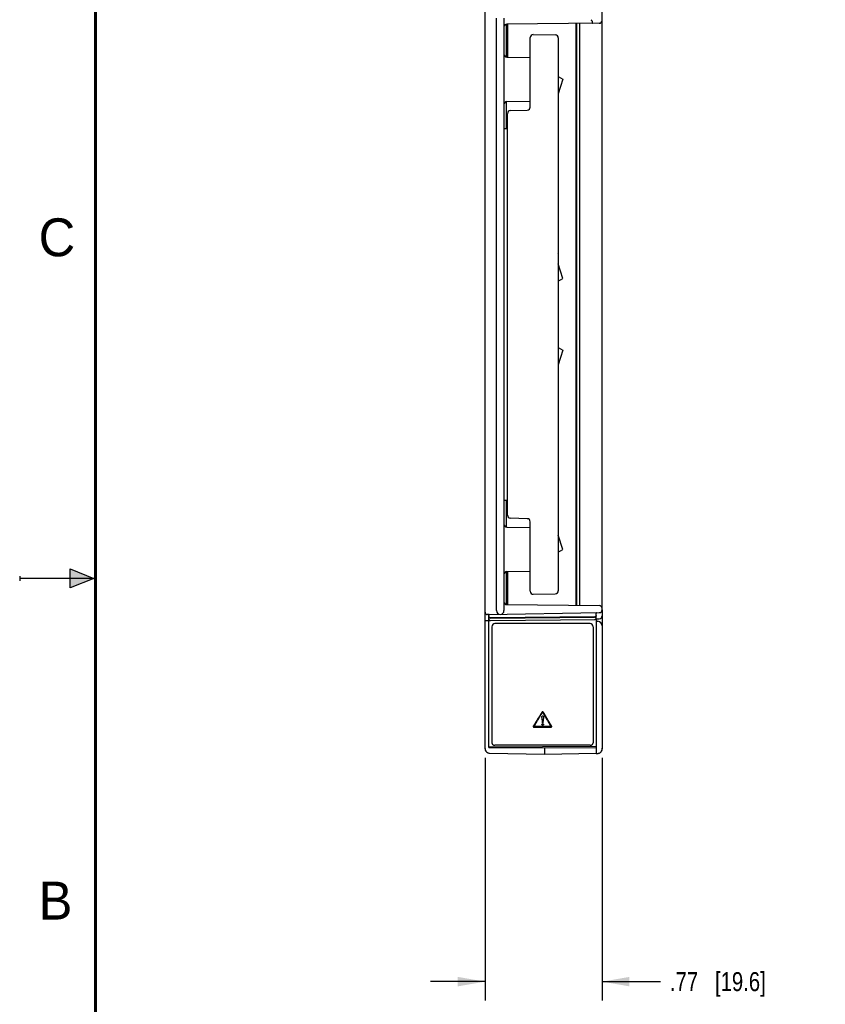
# Model space of a CAD drawing. Header units: inches. Extents: x 0 to 22, y 0 to 17.
# Tile 5 of 33: x 0 to 5.3, y 5.7 to 12.2. Entities that reach past the tile are written whole.
import ezdxf

# ---------------------------------------------------------------- set-up
doc = ezdxf.new("R2010")
doc.units = ezdxf.units.IN
doc.header["$LTSCALE"] = 1.21
doc.header["$MEASUREMENT"] = 0
doc.layers.get('0').update_dxf_attribs({"linetype": 'CONTINUOUS'})
doc.layers.add('03___PRT_ALL_CURVES', color=7, linetype='CONTINUOUS')
doc.layers.add('DIMENSIONS', color=7, linetype='CONTINUOUS')
doc.styles.get("Standard").update_dxf_attribs({"font": 'txt', "width": 0.8})
doc.styles.add('TEXTSTYLE_2', font='txt')
doc.dimstyles.new('DIMSTYLE_1', dxfattribs={"dimtxt": 0.125, "dimasz": 0.18, "dimexe": 0.125, "dimexo": 0.0625, "dimgap": 0.0625, "dimtad": 0, "dimtih": 1, "dimtoh": 1, "dimzin": 4, "dimdsep": 46, "dimtxsty": 'STANDARD', "dimblk": '_FILLED', "dimblk1": '_FILLED', "dimblk2": '_FILLED', "dimcen": 0.09, "dimadec": 0, "dimazin": 0, "dimtp": 0.001, "dimtm": 0.001, "dimtfac": 1, "dimtofl": 0, "dimtmove": 0, "dimatfit": 3, "dimldrblk": '_FILLED', "dimfxl": 1, "dimtolj": 1, "dimtzin": 4, "dimarcsym": 0})

# ---------------------------------------------------------------- blocks, each defined once
blk = doc.blocks.new('_FILLED')
at = {"color": 0, "linetype": 'BYBLOCK'}
blk.add_solid([(0, 0), (-1, 0.174), (-1, -0.174)], dxfattribs=at)
blk = doc.blocks.new('*D1')
at = {"layer": 'DIMENSIONS', "color": 2, "linetype": 'CONTINUOUS'}
for p, q in [((3.0702, 7.3166), (3.0702, 5.7158)), ((3.8432, 7.3171), (3.8432, 5.7158)), ((3.0702, 5.8408), (2.7102, 5.8408)), ((3.8432, 5.8408), (4.2276, 5.8408))]:
    blk.add_line(p, q, dxfattribs=at)
at = {"layer": 'DIMENSIONS', "color": 2, "linetype": 'CONTINUOUS', "xscale": 0.18, "yscale": 0.18, "zscale": 0.18}
blk.add_blockref('_FILLED', (3.0702, 5.8408), dxfattribs=at)
at = {"layer": 'DIMENSIONS', "color": 2, "linetype": 'CONTINUOUS', "xscale": 0.18, "yscale": 0.18, "zscale": 0.18, "rotation": 180}
blk.add_blockref('_FILLED', (3.8432, 5.8408), dxfattribs=at)
at = {"layer": 'DIMENSIONS', "color": 2, "linetype": 'CONTINUOUS', "insert": (4.2901, 5.9033), "char_height": 0.125, "width": 1.025, "attachment_point": 1, "line_spacing_factor": 0.9}
blk.add_mtext('.77{\\Ftxt.shx;\\W1.000000;\\H0.125000; }[19.6]', dxfattribs=at)

msp = doc.modelspace()

# ---------------------------------------------------------------- hatches: boundary and pattern name
at = {"linetype": 'CONTINUOUS'}
msp.add_hatch(color=2, dxfattribs=at).paths.add_polyline_path([(0.3337, 8.5625), (0.49, 8.5), (0.3337, 8.4375)])

# ---------------------------------------------------------------- linework, layer by layer
at = {"color": 7, "linetype": 'CONTINUOUS'}
for p, q in [((3.0702, 7.3771), (3.0702, 13.3215)), ((3.8432, 8.2945), (3.8432, 13.3217)), ((3.1452, 8.2881), (3.1452, 12.1955)), ((3.1952, 12.1955), (3.1952, 8.2881)), ((3.2092, 12.1551), (3.2092, 11.9401)), ((3.8234, 12.1616), (3.215, 12.1563)), ((3.2202, 11.9385), (3.2202, 12.1563)), ((3.6712, 8.3233), (3.6712, 12.1603)), ((3.6762, 8.3233), (3.6762, 12.1603)), ((3.6932, 12.1605), (3.6932, 8.3231)), ((3.7738, 12.179), (3.7695, 12.1812)), ((3.2092, 12.0954), (3.2194, 12.0954)), ((3.3885, 12.0877), (3.5335, 12.0851)), ((3.2194, 12.0698), (3.2092, 12.0698)), ((3.3682, 11.6094), (3.3682, 12.0677)), ((3.5532, 12.0651), (3.5532, 8.4185)), ((3.2092, 11.9954), (3.2194, 11.9954)), ((3.2194, 11.9698), (3.2092, 11.9698)), ((3.2148, 11.9385), (3.3682, 11.9358)), ((3.5532, 11.8113), (3.5832, 11.7931)), ((3.5832, 11.7931), (3.5532, 11.6974)), ((3.2092, 11.6435), (3.2092, 11.4668)), ((3.2148, 11.6451), (3.3682, 11.6478)), ((3.5532, 11.6372), (3.5557, 11.6356)), ((3.5557, 11.6356), (3.5532, 11.6318)), ((3.2182, 8.9181), (3.2182, 11.5655)), ((3.2375, 11.5855), (3.3489, 11.5894)), ((3.1952, 11.4668), (3.2182, 11.4668)), ((3.2182, 11.4781), (3.2092, 11.4781)), ((3.2182, 11.4698), (3.2092, 11.4698)), ((3.5557, 10.6366), (3.5532, 10.6404)), ((3.5532, 10.635), (3.5557, 10.6366)), ((3.5832, 10.4791), (3.5532, 10.5748)), ((3.5532, 10.4609), (3.5832, 10.4791)), ((3.5532, 10.0238), (3.5832, 10.0057)), ((3.5832, 10.0057), (3.5532, 9.91)), ((3.5532, 9.8498), (3.5557, 9.8482)), ((3.5557, 9.8482), (3.5532, 9.8444)), ((3.1952, 9.0168), (3.2182, 9.0168)), ((3.2092, 9.0168), (3.2092, 8.8401)), ((3.2182, 9.0057), (3.2092, 9.0057)), ((3.3489, 8.8942), (3.2375, 8.8981)), ((3.2148, 8.8385), (3.3682, 8.8358)), ((3.3682, 8.4159), (3.3682, 8.8742)), ((3.5557, 8.8482), (3.5532, 8.852)), ((3.5532, 8.8466), (3.5557, 8.8482)), ((3.5832, 8.6907), (3.5532, 8.7863)), ((3.5532, 8.6725), (3.5832, 8.6907)), ((3.2092, 8.5435), (3.2092, 8.3285)), ((3.2148, 8.5451), (3.3682, 8.5478)), ((3.2202, 8.3273), (3.2202, 8.5451)), ((3.3885, 8.3959), (3.5335, 8.3985)), ((3.215, 8.3273), (3.8234, 8.322)), ((3.0952, 8.2618), (3.0849, 8.262)), ((3.0925, 8.258), (3.0924, 8.258)), ((3.0945, 8.2589), (3.0952, 8.2564)), ((3.0952, 8.2618), (3.8235, 8.2745)), ((3.0952, 8.2507), (3.0952, 8.2569)), ((3.0955, 8.2476), (3.0952, 8.2502)), ((3.0952, 8.2491), (3.0952, 8.2475)), ((3.0965, 8.2452), (3.0955, 8.2476)), ((3.8032, 8.2567), (3.8032, 8.2692)), ((3.8032, 8.2394), (3.8032, 8.2551)), ((3.8039, 8.2546), (3.8046, 8.2553)), ((3.8054, 8.2707), (3.806, 8.271)), ((3.8432, 8.2926), (3.8432, 7.3769)), ((3.0952, 8.2197), (3.0898, 8.2197)), ((3.0945, 8.2406), (3.0952, 8.2383)), ((3.0952, 7.3858), (3.0952, 8.2464)), ((3.0952, 8.2218), (3.1056, 8.222)), ((3.1025, 8.2406), (3.1003, 8.2415)), ((3.1032, 8.2221), (3.1053, 8.2219)), ((3.7933, 8.2467), (3.1053, 8.2407)), ((3.1053, 8.2375), (3.7933, 8.244)), ((3.1053, 8.2219), (3.5674, 8.2269)), ((3.7632, 8.2018), (3.1352, 8.2018)), ((3.5674, 8.2269), (3.7933, 8.2294)), ((3.8016, 8.2341), (3.8235, 8.2345)), ((3.8032, 8.2342), (3.8032, 7.346)), ((3.8032, 8.2175), (3.8135, 8.2173)), ((3.1152, 8.1818), (3.1152, 7.4169)), ((3.7832, 8.1818), (3.7832, 7.4169)), ((3.0952, 7.3898), (3.8032, 7.3931)), ((3.0952, 7.3858), (3.4632, 7.3824)), ((3.0997, 7.3479), (3.4632, 7.3408)), ((3.7632, 7.3998), (3.1352, 7.3998)), ((3.4632, 7.3824), (3.8032, 7.3856)), ((3.4632, 7.3824), (3.4632, 7.3408)), ((3.4632, 7.3408), (3.8032, 7.3474)), ((3.8032, 7.346), (3.8135, 7.3462))]:
    msp.add_line(p, q, dxfattribs=at)
at = {"color": 2, "linetype": 'CONTINUOUS'}
for p, q in [((0, 8.515), (0, 8.485)), ((0.3337, 8.4375), (0.3337, 8.5625)), ((0.3337, 8.5625), (0.49, 8.5)), ((0.49, 8.5), (0, 8.5)), ((0.49, 8.5), (0.3337, 8.4375))]:
    msp.add_line(p, q, dxfattribs=at)
at = {"color": 7, "linetype": 'CONTINUOUS', "const_width": 0.02}
msp.add_lwpolyline([(0.5, 16.5), (0.5, 0.5)], dxfattribs=at)
at = {"color": 7, "linetype": 'CONTINUOUS'}
for points in [[(3.0924, 8.258), (3.0931, 8.2577), (3.0945, 8.2561)], [(3.0941, 8.2412), (3.0938, 8.2413), (3.0945, 8.2406)]]:
    msp.add_lwpolyline(points, dxfattribs=at)
for centre, radius, start, end in [((3.2152, 12.1363), 0.02, 90.5, 180.0002), ((3.8232, 12.1816), 0.02, 270.5, 360), ((3.3882, 12.0677), 0.02, 89, 180), ((3.5332, 12.0651), 0.02, 0, 89), ((3.2152, 11.9585), 0.02, 180, 269), ((3.2152, 11.6251), 0.02, 91, 180), ((3.2382, 11.5655), 0.02, 92, 180), ((3.3482, 11.6094), 0.02, 272.01142, 0.04241), ((3.2382, 8.9181), 0.02, 180, 268), ((3.2152, 8.8585), 0.02, 180, 269), ((3.3482, 8.8742), 0.02, 359.97399, 88), ((3.2152, 8.5251), 0.02, 91, 180), ((3.3882, 8.4159), 0.02, 180, 271), ((3.5332, 8.4185), 0.02, 271, 360), ((3.2152, 8.3473), 0.02, 180, 269.5), ((3.8232, 8.302), 0.02, 0, 89.5), ((3.0852, 8.277), 0.015, 180, 269), ((3.0902, 8.2569), 0.005, 0.00001, 89), ((3.1052, 8.2507), 0.01, 180, 270.5), ((3.1702, 8.2881), 0.025, 180, 360), ((3.7932, 8.2567), 0.01, 270.5, 360), ((3.7932, 8.254), 0.00996, 300.1155, 330.75926), ((3.7932, 8.2559), 0.00998, 299.79768, 315.31968), ((3.8082, 8.2692), 0.005, 90.99985, 180), ((3.8232, 8.2945), 0.02, 271, 360), ((3.8232, 8.2545), 0.02, 271, 360), ((3.0891, 8.1632), 0.0565, 89.22364, 94.20543), ((3.1052, 8.2502), 0.00997, 210.08217, 240.84783), ((3.1052, 8.2319), 0.00996, 209.79904, 240.63884), ((3.1051, 8.2474), 0.00993, 210.1839, 240.15008), ((3.1352, 8.1818), 0.02, 90, 180), ((3.7632, 8.1818), 0.02, 0, 90), ((3.7931, 8.2561), 0.0102, 286.84834, 293.61799), ((3.7932, 8.2541), 0.0101, 289.81375, 300.00157), ((3.7932, 8.2559), 0.00994, 293.61516, 299.70857), ((3.7932, 8.2393), 0.00994, 300.57346, 330.14919), ((3.8132, 8.1873), 0.03, 0, 89), ((3.1002, 7.3771), 0.03, 180, 213.74178), ((3.1002, 7.3771), 0.03, 249.56516, 269), ((3.1003, 7.381), 0.0332, 251.67522, 268.95159), ((3.8132, 7.3769), 0.03, 326.43765, 360)]:
    msp.add_arc(centre, radius, start, end, dxfattribs=at)
for points, knots in [([(3.7748, 12.1612), (3.7751, 12.1612), (3.7756, 12.1613), (3.7764, 12.1615), (3.7771, 12.162), (3.7777, 12.1626), (3.7782, 12.1634), (3.7788, 12.1648), (3.7793, 12.1669), (3.7794, 12.1693), (3.7791, 12.1714), (3.7787, 12.1732), (3.7779, 12.1749), (3.7769, 12.1765), (3.7755, 12.1779), (3.7744, 12.1787), (3.7738, 12.179)], [0, 0, 0, 0, 0.036527, 0.07207, 0.108469, 0.14755, 0.190809, 0.239077, 0.352432, 0.489087, 0.56575, 0.647236, 0.732143, 0.820109, 0.910121, 1, 1, 1, 1]), ([(3.0969, 8.2611), (3.0966, 8.2613), (3.0961, 8.2617), (3.0955, 8.2618), (3.0952, 8.2618)], [0, 0, 0, 0, 0.521474, 1, 1, 1, 1]), ([(3.0981, 8.2593), (3.098, 8.2595), (3.0977, 8.2602), (3.0973, 8.2608), (3.0969, 8.2611)], [0, 0, 0, 0, 0.268663, 1, 1, 1, 1]), ([(3.0985, 8.2568), (3.0985, 8.257), (3.0985, 8.2579), (3.0983, 8.2587), (3.0981, 8.2593)], [0, 0, 0, 0, 0.254706, 1, 1, 1, 1]), ([(3.8032, 8.2559), (3.8032, 8.2547), (3.8028, 8.2527), (3.8016, 8.2504), (3.8008, 8.2494), (3.8003, 8.2489)], [0, 0, 0, 0, 0.498111, 0.749298, 1, 1, 1, 1]), ([(3.8032, 8.254), (3.8032, 8.2536), (3.8031, 8.2519), (3.8025, 8.2503), (3.8019, 8.2492)], [0, 0, 0, 0, 0.248816, 1, 1, 1, 1]), ([(3.0849, 8.2196), (3.0838, 8.2195), (3.0817, 8.2195), (3.0779, 8.2202), (3.0747, 8.2216), (3.0723, 8.2237), (3.0711, 8.2253), (3.0704, 8.227), (3.0702, 8.2281), (3.0702, 8.2287)], [0, 0, 0, 0, 0.170822, 0.329499, 0.599332, 0.713318, 0.816008, 0.910373, 1, 1, 1, 1]), ([(3.0966, 8.2425), (3.0961, 8.2432), (3.0954, 8.2449), (3.0952, 8.2466), (3.0952, 8.2475)], [0, 0, 0, 0, 0.50206, 1, 1, 1, 1]), ([(3.0952, 8.2319), (3.0952, 8.2311), (3.0954, 8.2293), (3.0961, 8.2277), (3.0965, 8.227)], [0, 0, 0, 0, 0.497909, 1, 1, 1, 1]), ([(3.1053, 8.2375), (3.1044, 8.2375), (3.1026, 8.2377), (3.101, 8.2384), (3.1002, 8.2388)], [0, 0, 0, 0, 0.497953, 1, 1, 1, 1]), ([(3.7966, 8.2446), (3.7963, 8.2446), (3.7953, 8.2442), (3.7941, 8.2441), (3.7933, 8.244)], [0, 0, 0, 0, 0.251808, 1, 1, 1, 1]), ([(3.7933, 8.2294), (3.7942, 8.2294), (3.7959, 8.2296), (3.7975, 8.2303), (3.7983, 8.2308)], [0, 0, 0, 0, 0.498132, 1, 1, 1, 1]), ([(3.8019, 8.2344), (3.8023, 8.2351), (3.803, 8.2368), (3.8032, 8.2385), (3.8032, 8.2394)], [0, 0, 0, 0, 0.501925, 1, 1, 1, 1]), ([(3.1152, 7.4169), (3.1152, 7.4158), (3.1154, 7.4141), (3.116, 7.4119), (3.1167, 7.4103), (3.1175, 7.4088), (3.1189, 7.4069), (3.1206, 7.4051), (3.1225, 7.4036), (3.1241, 7.4026), (3.1258, 7.4018), (3.1275, 7.4011), (3.1294, 7.4005), (3.1319, 7.4), (3.1339, 7.3998), (3.1352, 7.3998)], [0, 0, 0, 0, 0.115808, 0.174247, 0.233141, 0.292657, 0.352941, 0.475994, 0.538984, 0.602879, 0.667615, 0.733113, 0.799276, 0.865985, 1, 1, 1, 1]), ([(3.7632, 7.3998), (3.7645, 7.3998), (3.7665, 7.4), (3.769, 7.4005), (3.7709, 7.4011), (3.7726, 7.4018), (3.7743, 7.4026), (3.7759, 7.4036), (3.7778, 7.4051), (3.7795, 7.4069), (3.7809, 7.4088), (3.7817, 7.4103), (3.7824, 7.4119), (3.783, 7.4141), (3.7832, 7.4158), (3.7832, 7.4169)], [0, 0, 0, 0, 0.134015, 0.200724, 0.266887, 0.332385, 0.397121, 0.461016, 0.524006, 0.647059, 0.707343, 0.766859, 0.825753, 0.884192, 1, 1, 1, 1]), ([(3.0702, 7.3791), (3.0702, 7.376), (3.071, 7.3698), (3.0742, 7.3625), (3.078, 7.3574), (3.0814, 7.3541), (3.0854, 7.3514), (3.0883, 7.35), (3.0898, 7.3495)], [0, 0, 0, 0, 0.245844, 0.49421, 0.620121, 0.746917, 0.874356, 1, 1, 1, 1]), ([(3.8135, 7.3462), (3.8156, 7.3462), (3.8188, 7.3467), (3.8229, 7.3479), (3.8268, 7.3497), (3.8312, 7.3526), (3.8356, 7.3571), (3.839, 7.3622), (3.8414, 7.3678), (3.8429, 7.3736), (3.8432, 7.3776), (3.8432, 7.3796)], [0, 0, 0, 0, 0.13034, 0.195453, 0.260022, 0.387454, 0.512854, 0.636433, 0.758507, 0.879626, 1, 1, 1, 1])]:
    msp.add_open_spline(points, degree=3, knots=knots, dxfattribs=at)
msp.add_open_spline([(3.1003, 8.2232), (3.1012, 8.2227), (3.1022, 8.2223), (3.1032, 8.2221)], degree=3, dxfattribs=at)
at = {"layer": '03___PRT_ALL_CURVES', "color": 40, "linetype": 'CONTINUOUS'}
for p, q in [((3.45, 7.5486), (3.4492, 7.5582)), ((3.4513, 7.5486), (3.45, 7.5486)), ((3.4556, 7.5829), (3.4513, 7.5486)), ((3.5041, 7.5233), (3.3942, 7.5233)), ((3.3942, 7.5192), (3.5041, 7.5192))]:
    msp.add_line(p, q, dxfattribs=at)
for points in [[(3.4448, 7.6169), (3.4386, 7.6068), (3.4262, 7.5866), (3.4077, 7.5567), (3.3953, 7.5371), (3.3891, 7.5273)], [(3.393, 7.5253), (3.3991, 7.5351), (3.4115, 7.5547), (3.43, 7.5846), (3.4424, 7.6047), (3.4486, 7.6149)], [(3.4511, 7.6148), (3.4572, 7.6047), (3.4692, 7.5846), (3.4873, 7.5547), (3.4994, 7.5351), (3.5054, 7.5253)], [(3.5093, 7.5273), (3.5033, 7.5371), (3.4912, 7.5567), (3.4731, 7.5866), (3.461, 7.6068), (3.455, 7.6169)]]:
    msp.add_open_spline(points, degree=3, dxfattribs=at)
for points, knots in [([(3.4499, 7.6202), (3.4495, 7.6202), (3.4485, 7.62), (3.4471, 7.6194), (3.4458, 7.6184), (3.4451, 7.6174), (3.4448, 7.6169)], [0, 0, 0, 0, 0.212994, 0.451776, 0.714224, 1, 1, 1, 1]), ([(3.4486, 7.6149), (3.4487, 7.615), (3.4489, 7.6153), (3.4492, 7.6156), (3.4495, 7.6159), (3.4498, 7.6159), (3.4499, 7.6159)], [0, 0, 0, 0, 0.27494, 0.543869, 0.788706, 1, 1, 1, 1]), ([(3.455, 7.6169), (3.4547, 7.6174), (3.454, 7.6183), (3.4527, 7.6194), (3.4513, 7.62), (3.4504, 7.6202), (3.4499, 7.6202)], [0, 0, 0, 0, 0.286186, 0.549206, 0.787822, 1, 1, 1, 1]), ([(3.4499, 7.6159), (3.45, 7.6159), (3.4501, 7.6159), (3.4503, 7.6158), (3.4505, 7.6157), (3.4507, 7.6155), (3.4508, 7.6153), (3.451, 7.6151), (3.4511, 7.6149), (3.4511, 7.6148)], [0, 0, 0, 0, 0.113285, 0.235752, 0.367307, 0.508981, 0.662274, 0.826712, 1, 1, 1, 1]), ([(3.4456, 7.5859), (3.4456, 7.5866), (3.4457, 7.5879), (3.4461, 7.5897), (3.4467, 7.5913), (3.4477, 7.5926), (3.4491, 7.5933), (3.4501, 7.5935), (3.4506, 7.5935)], [0, 0, 0, 0, 0.20556, 0.393218, 0.563247, 0.716162, 0.857294, 1, 1, 1, 1]), ([(3.4492, 7.5582), (3.449, 7.5604), (3.4484, 7.5645), (3.4475, 7.5704), (3.4467, 7.5759), (3.4461, 7.581), (3.4456, 7.5843), (3.4456, 7.5859)], [0, 0, 0, 0, 0.232748, 0.447465, 0.645802, 0.829619, 1, 1, 1, 1]), ([(3.4456, 7.5367), (3.4456, 7.5374), (3.4459, 7.5386), (3.447, 7.5402), (3.4487, 7.5412), (3.4501, 7.5415), (3.4507, 7.5415)], [0, 0, 0, 0, 0.257021, 0.503456, 0.748413, 1, 1, 1, 1]), ([(3.4507, 7.5323), (3.4502, 7.5323), (3.4491, 7.5324), (3.4476, 7.533), (3.4465, 7.534), (3.4458, 7.5353), (3.4456, 7.5363), (3.4456, 7.5367)], [0, 0, 0, 0, 0.214739, 0.408149, 0.601454, 0.801446, 1, 1, 1, 1]), ([(3.4506, 7.5935), (3.4512, 7.5935), (3.4524, 7.5933), (3.4539, 7.5925), (3.4549, 7.5911), (3.4556, 7.5894), (3.4558, 7.5874), (3.4558, 7.5852), (3.4557, 7.5837), (3.4556, 7.5829)], [0, 0, 0, 0, 0.128452, 0.246984, 0.370086, 0.506414, 0.656283, 0.820633, 1, 1, 1, 1]), ([(3.4507, 7.5415), (3.4514, 7.5415), (3.4528, 7.5412), (3.4546, 7.5402), (3.4557, 7.5386), (3.456, 7.5373), (3.456, 7.5367)], [0, 0, 0, 0, 0.252594, 0.505371, 0.755752, 1, 1, 1, 1]), ([(3.456, 7.5367), (3.456, 7.5363), (3.4558, 7.5353), (3.4551, 7.534), (3.4539, 7.533), (3.4524, 7.5324), (3.4513, 7.5323), (3.4507, 7.5323)], [0, 0, 0, 0, 0.190038, 0.386968, 0.582114, 0.780246, 1, 1, 1, 1]), ([(3.3891, 7.5273), (3.3888, 7.5268), (3.3883, 7.5259), (3.388, 7.5243), (3.3882, 7.5229), (3.3885, 7.5221), (3.3887, 7.5217)], [0, 0, 0, 0, 0.285755, 0.548287, 0.787072, 1, 1, 1, 1]), ([(3.3887, 7.5217), (3.389, 7.5214), (3.3896, 7.5207), (3.3908, 7.5199), (3.3924, 7.5193), (3.3936, 7.5192), (3.3942, 7.5192)], [0, 0, 0, 0, 0.213165, 0.452011, 0.714444, 1, 1, 1, 1]), ([(3.3926, 7.5237), (3.3925, 7.5238), (3.3925, 7.524), (3.3925, 7.5242), (3.3925, 7.5245), (3.3926, 7.5247), (3.3928, 7.525), (3.3929, 7.5252), (3.393, 7.5253)], [0, 0, 0, 0, 0.135837, 0.282461, 0.441703, 0.614657, 0.80159, 1, 1, 1, 1]), ([(3.3942, 7.5233), (3.3941, 7.5233), (3.3938, 7.5233), (3.3934, 7.5233), (3.3931, 7.5234), (3.3928, 7.5235), (3.3926, 7.5237), (3.3926, 7.5237)], [0, 0, 0, 0, 0.221135, 0.442529, 0.652916, 0.838889, 1, 1, 1, 1]), ([(3.5058, 7.5237), (3.5058, 7.5237), (3.5056, 7.5236), (3.5054, 7.5235), (3.5051, 7.5234), (3.5048, 7.5233), (3.5045, 7.5233), (3.5042, 7.5233), (3.5041, 7.5233)], [0, 0, 0, 0, 0.135377, 0.28124, 0.44006, 0.613315, 0.80103, 1, 1, 1, 1]), ([(3.5041, 7.5192), (3.5047, 7.5192), (3.5059, 7.5193), (3.5075, 7.5199), (3.5087, 7.5207), (3.5094, 7.5214), (3.5096, 7.5217)], [0, 0, 0, 0, 0.285697, 0.548241, 0.787038, 1, 1, 1, 1]), ([(3.5054, 7.5253), (3.5055, 7.5252), (3.5057, 7.5249), (3.5059, 7.5245), (3.5059, 7.5241), (3.5059, 7.5238), (3.5058, 7.5237)], [0, 0, 0, 0, 0.276057, 0.546883, 0.792492, 1, 1, 1, 1]), ([(3.5096, 7.5217), (3.5098, 7.5221), (3.5102, 7.5229), (3.5103, 7.5243), (3.5101, 7.5259), (3.5096, 7.5268), (3.5093, 7.5273)], [0, 0, 0, 0, 0.214541, 0.454744, 0.7171, 1, 1, 1, 1])]:
    msp.add_open_spline(points, degree=3, knots=knots, dxfattribs=at)

# ---------------------------------------------------------------- texts
at = {"color": 2, "linetype": 'CONTINUOUS', "char_height": 0.25, "width": 0.25, "attachment_point": 1, "line_spacing_factor": 0.9, "style": 'TEXTSTYLE_2'}
for s, insert in [('C', (0.125, 10.875)), ('B', (0.125, 6.5))]:
    msp.add_mtext(s, dxfattribs=dict(at, insert=insert))

# ---------------------------------------------------------------- dimensions: what is measured, and where the dimension line sits
at = {"layer": 'DIMENSIONS', "color": 2, "linetype": 'CONTINUOUS'}
dim = msp.add_linear_dim(base=(3.8432, 5.8408), p1=(3.0702, 7.3791), p2=(3.8432, 7.3796), dimstyle='DIMSTYLE_1', dxfattribs=at)
dim.commit()
dim.dimension.update_dxf_attribs({"geometry": '*D1', "text_midpoint": (4.8026, 5.8408), "dimtype": 160})

doc.saveas('drawing.dxf')
